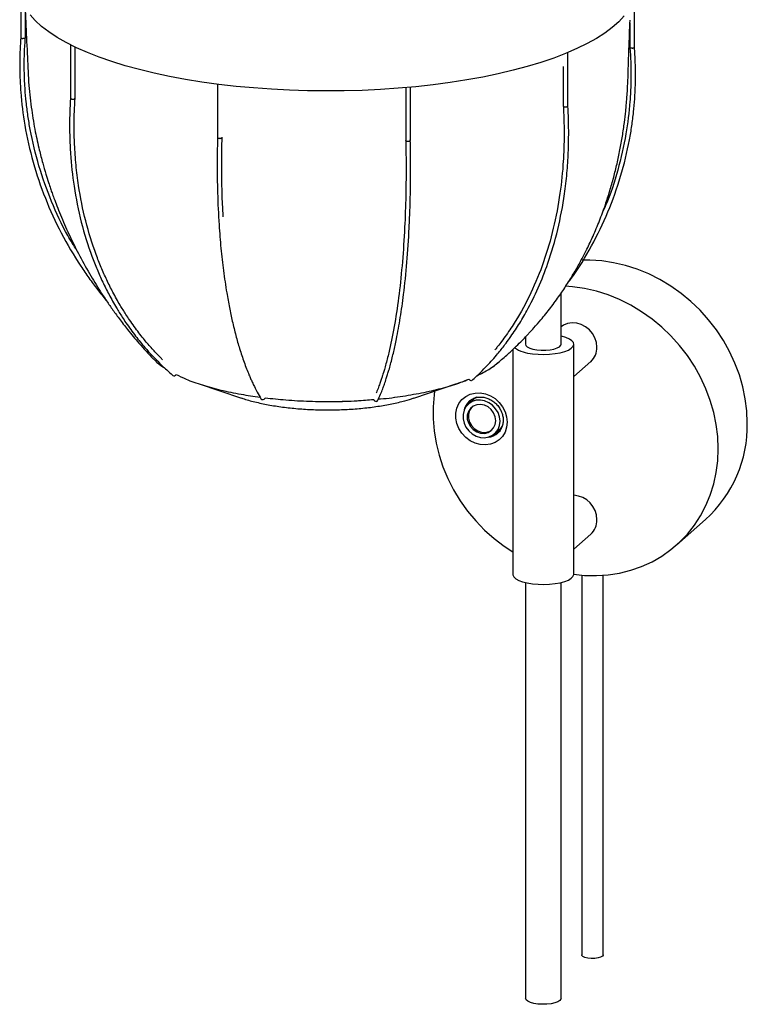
# Paper-space layout '_Dimétrica' of a CAD drawing. Header units: millimetres. Extents: x -873 to -635, y -373 to 366.
# Tile 1 of 2: x -873 to -635, y -373 to -50. Entities that reach past the tile are written whole.
import ezdxf

# ---------------------------------------------------------------- set-up
doc = ezdxf.new("R2010")
doc.units = ezdxf.units.MM

psp = doc.layouts.new('_Dimétrica')

# ---------------------------------------------------------------- linework, layer by layer
at = {"color": 7, "linetype": 'Continuous', "lineweight": 25}
for p, q in [((-873.09, -42.84), (-873.09, -56.18)), ((-671.81, -59.33), (-671.81, -42.84)), ((-871.59, -56.23), (-871.59, -46.43)), ((-673.31, -51.31), (-673.31, -59.38)), ((-856.79, -58.52), (-856.79, -76.06)), ((-855.29, -76.1), (-855.29, -59.26)), ((-693.67, -78.61), (-693.67, -61.06)), ((-695.17, -65.61), (-695.17, -78.65)), ((-808.56, -71.44), (-808.56, -88.95)), ((-746.82, -72.56), (-746.82, -89.94)), ((-745.32, -89.93), (-745.32, -72.42)), ((-695.89, -156.72), (-695.89, -139.97)), ((-707.59, -154.36), (-707.59, -156.72)), ((-691.74, -232.15), (-691.74, -156.72)), ((-711.74, -158.45), (-711.74, -232.15)), ((-825.99, -164.43), (-825.83, -164.54)), ((-691.74, -167.33), (-686.18, -162.42)), ((-814.88, -169.63), (-800.74, -174.34)), ((-744.17, -174.34), (-730.03, -169.63)), ((-724.54, -174.76), (-726.3, -176.32)), ((-717.71, -186.07), (-715.94, -184.51)), ((-658.06, -222.58), (-648.52, -214.16)), ((-691.74, -223.9), (-686.18, -218.99)), ((-689.1, -232.43), (-689.1, -356.98)), ((-682.1, -356.98), (-682.1, -232.47)), ((-707.59, -234.85), (-707.59, -371.21)), ((-695.89, -371.21), (-695.89, -234.85))]:
    psp.add_line(p, q, dxfattribs=at)
at = {"color": 7, "linetype": 'Continuous', "lineweight": 25, "flags": 128}
for points in [[(-675.18, -49.05), (-676.96, -50.96), (-679.08, -52.82), (-681.52, -54.65), (-684.28, -56.42), (-687.36, -58.13), (-690.73, -59.78), (-694.39, -61.36), (-698.32, -62.86), (-702.52, -64.28), (-706.96, -65.62), (-711.63, -66.87), (-716.51, -68.02), (-721.59, -69.08), (-726.85, -70.03), (-732.27, -70.88), (-737.83, -71.62), (-743.51, -72.25), (-749.29, -72.76), (-755.16, -73.16), (-761.08, -73.45), (-767.05, -73.61), (-773.03, -73.66), (-779.01, -73.59), (-784.97, -73.4), (-790.89, -73.09), (-796.74, -72.67), (-802.5, -72.14), (-808.16, -71.49), (-813.7, -70.73), (-819.09, -69.86), (-824.31, -68.88), (-829.35, -67.81), (-834.2, -66.64), (-838.82, -65.37), (-843.22, -64.02), (-847.36, -62.58), (-851.24, -61.06), (-854.85, -59.46), (-858.17, -57.8), (-861.18, -56.08), (-863.88, -54.3), (-866.26, -52.47), (-868.32, -50.59), (-870.03, -48.68)], [(-634.82, -182.56), (-634.98, -178.59), (-635.47, -174.61), (-636.29, -170.65), (-637.42, -166.73), (-638.86, -162.87), (-640.6, -159.12), (-642.63, -155.48), (-644.94, -152), (-647.5, -148.69), (-650.29, -145.57), (-653.31, -142.68), (-656.53, -140.02), (-659.92, -137.62), (-663.47, -135.49), (-667.14, -133.65), (-670.91, -132.11), (-674.76, -130.89), (-678.65, -129.99), (-682.57, -129.41), (-686.48, -129.17), (-688.96, -129.18)], [(-644.37, -190.97), (-644.53, -187.01), (-645.02, -183.03), (-645.83, -179.07), (-646.97, -175.14), (-648.41, -171.29), (-650.15, -167.54), (-652.18, -163.9), (-654.48, -160.42), (-657.04, -157.11), (-659.84, -153.99), (-662.86, -151.1), (-666.07, -148.44), (-669.47, -146.04), (-673.01, -143.91), (-676.68, -142.07), (-680.46, -140.53), (-684.3, -139.31), (-688.2, -138.4), (-692.12, -137.83), (-694.53, -137.64)], [(-684.12, -157.68), (-684.28, -156.14), (-684.77, -154.63), (-685.55, -153.22), (-686.59, -151.98), (-687.85, -150.96), (-689.26, -150.22), (-690.76, -149.79), (-692.27, -149.68), (-693.73, -149.9), (-695.07, -150.45), (-695.89, -151)], [(-705.28, -159.84), (-703.44, -160.01), (-701.55, -160.06), (-699.66, -159.98), (-697.85, -159.79), (-696.17, -159.49), (-694.7, -159.09), (-693.49, -158.6), (-692.57, -158.05), (-691.98, -157.45), (-691.75, -156.82), (-691.87, -156.19), (-692.36, -155.57), (-693.18, -155), (-694.31, -154.49), (-695.71, -154.06), (-695.89, -154.02)], [(-707.59, -156.72), (-707.47, -157.12), (-707, -157.58), (-706.19, -157.99), (-705.11, -158.32), (-703.81, -158.55)], [(-703.81, -158.55), (-702.38, -158.66), (-700.92, -158.65), (-699.5, -158.53), (-698.23, -158.28), (-697.18, -157.94), (-696.41, -157.53), (-695.98, -157.06), (-695.89, -156.72)], [(-823.04, -167.07), (-822.85, -167.11), (-822.62, -167.04), (-822.39, -166.89), (-822.19, -166.68), (-822.19, -166.67)], [(-737.36, -172.07), (-737.54, -173.33), (-737.87, -177.22), (-737.87, -181.17), (-737.54, -185.14), (-736.88, -189.12), (-735.91, -193.07), (-734.62, -196.96), (-733.03, -200.76), (-731.14, -204.46), (-728.97, -208.02), (-726.54, -211.42), (-723.86, -214.64), (-720.95, -217.65), (-717.83, -220.43), (-714.52, -222.96), (-711.74, -224.8)], [(-713.59, -182.25), (-713.76, -183.94), (-714.27, -185.51), (-715.09, -186.91), (-716.2, -188.07), (-717.55, -188.96), (-719.08, -189.52), (-720.73, -189.74), (-722.43, -189.61), (-724.11, -189.14), (-725.71, -188.34), (-727.16, -187.25), (-728.39, -185.92), (-729.37, -184.38), (-730.04, -182.72), (-730.38, -181), (-730.38, -179.28), (-730.04, -177.64), (-729.37, -176.15), (-728.39, -174.86), (-727.16, -173.83), (-725.71, -173.11), (-724.11, -172.71), (-722.43, -172.66), (-720.73, -172.97), (-719.08, -173.6), (-717.55, -174.55), (-716.2, -175.77), (-715.09, -177.22), (-714.27, -178.82), (-713.76, -180.52), (-713.59, -182.25)], [(-723.51, -174.06), (-724.41, -174.65), (-724.54, -174.76)], [(-715.92, -181.96), (-716.09, -180.53), (-716.57, -179.13), (-717.35, -177.84), (-718.37, -176.73), (-719.6, -175.87), (-720.95, -175.29), (-722.36, -175.03), (-723.75, -175.1), (-725.04, -175.5), (-726.18, -176.21), (-727.08, -177.19), (-727.72, -178.38), (-728.04, -179.72), (-728.04, -181.14), (-727.72, -182.57), (-727.08, -183.92), (-726.18, -185.12), (-725.04, -186.12), (-723.75, -186.84), (-722.36, -187.27), (-720.95, -187.36), (-719.6, -187.12), (-718.37, -186.57), (-717.35, -185.72), (-716.57, -184.63), (-716.09, -183.35), (-715.92, -181.96)], [(-717.33, -181.78), (-717.5, -180.49), (-718.01, -179.25), (-718.81, -178.15), (-719.85, -177.28), (-721.05, -176.7), (-722.32, -176.45), (-723.57, -176.55), (-724.7, -177), (-725.63, -177.76), (-726.29, -178.77), (-726.64, -179.97), (-726.64, -181.25), (-726.29, -182.53), (-725.63, -183.71), (-724.7, -184.7), (-723.57, -185.44), (-722.32, -185.86), (-721.05, -185.93), (-719.85, -185.65), (-718.81, -185.04), (-718.01, -184.15), (-717.5, -183.03), (-717.33, -181.78)], [(-725.13, -177.29), (-725.28, -177.45), (-725.94, -178.46), (-726.28, -179.66), (-726.28, -180.94), (-725.94, -182.22), (-725.28, -183.4), (-724.35, -184.39), (-723.22, -185.13), (-721.97, -185.54), (-720.7, -185.62), (-719.5, -185.34), (-718.53, -184.78)], [(-715.94, -184.51), (-715.58, -184.16), (-715.07, -183.52)], [(-691.74, -232.14), (-688.2, -232.5), (-684.3, -232.58), (-680.46, -232.32), (-676.68, -231.74), (-673.01, -230.82), (-669.47, -229.59), (-666.07, -228.04), (-662.86, -226.19), (-659.84, -224.06), (-657.04, -221.65), (-654.48, -218.98), (-652.18, -216.08), (-650.15, -212.96), (-648.41, -209.64), (-646.97, -206.15), (-645.83, -202.51), (-645.02, -198.75), (-644.53, -194.9), (-644.37, -190.97)], [(-711.74, -232.15), (-711.72, -232.37), (-711.41, -233), (-710.76, -233.59), (-709.77, -234.13), (-708.5, -234.61), (-706.98, -234.99), (-705.28, -235.27)], [(-705.28, -235.27), (-703.44, -235.43), (-701.55, -235.48), (-699.66, -235.41), (-697.85, -235.22), (-696.17, -234.92), (-694.7, -234.52), (-693.49, -234.03), (-692.57, -233.47), (-691.98, -232.87), (-691.75, -232.24), (-691.74, -232.15)], [(-682.33, -357.39), (-682.91, -357.72), (-683.78, -357.97), (-684.85, -358.12), (-686, -358.14), (-687.1, -358.03), (-688.05, -357.81), (-688.73, -357.5), (-689.07, -357.13), (-689.1, -356.98)], [(-682.1, -356.98), (-682.1, -357.01), (-682.33, -357.39)], [(-696.27, -371.9), (-696.96, -372.33), (-697.94, -372.7), (-699.17, -372.96), (-700.56, -373.12), (-702.02, -373.16), (-703.46, -373.08), (-704.8, -372.88), (-705.94, -372.57), (-706.82, -372.18), (-707.39, -371.73), (-707.59, -371.24), (-707.59, -371.21)], [(-695.89, -371.21), (-695.93, -371.43), (-696.27, -371.9)]]:
    psp.add_lwpolyline(points, dxfattribs=at)
at = {"color": 7, "linetype": 'Continuous', "lineweight": 25}
for centre, radius, start, end in [((-704.73, -148.62), 11.23, 234.875, 267.2281), ((-690.35, -157.8), 6.23, 312.0749, 1.0608), ((-725.37, -167.8), 0.827, 207.9033, 279.9804), ((-793.75, -174.06), 0.818, 263.0706, 344.1048), ((-793.79, -174.26), 0.608, 211.7027, 264.5291), ((-756.57, -174.66), 0.798, 192.9644, 275.968), ((-756.53, -174.81), 0.648, 273.3969, 333.5365), ((-721.16, -178.55), 5.58, 137.7141, 155.8844), ((-676.43, -183.29), 41.62, 312.1189, 1.0168), ((-719.28, -180.7), 5.57, 286.9262, 307.4615), ((-692.27, -214.38), 8.15, 0.8891, 86.3053), ((-690.35, -214.37), 6.23, 312.0749, 1.0608)]:
    psp.add_arc(centre, radius, start, end, dxfattribs=at)
at = {"color": 8, "linetype": 'Continuous', "lineweight": 25}
for centre, radius, start, end in [((-722.18, -179.53), 5.63, 132.565, 167.0098), ((-720.37, -181.59), 5.62, 275.7926, 312.2683)]:
    psp.add_arc(centre, radius, start, end, dxfattribs=at)
at = {"color": 7, "linetype": 'Continuous', "lineweight": 25}
for points, knots in [([(-871.68, -45.96), (-871.59, -48.09), (-871.34, -53.63), (-870.93, -62.26), (-870.55, -71.47), (-869.63, -79.62), (-868.44, -86.68), (-867.17, -92.47), (-865.97, -97.09), (-864.94, -100.65), (-864.07, -103.42), (-863.39, -105.45), (-862.79, -107.18), (-862.12, -109.06), (-861.21, -111.47), (-859.64, -115.42), (-857.34, -120.67), (-854.18, -127.11), (-850.74, -133.36), (-847.67, -138.37), (-845.16, -142.21), (-843.1, -145.18), (-840.74, -148.45), (-837.82, -152.23), (-834.11, -156.73), (-831.2, -159.86), (-829.61, -161.57)], [0, 0, 0, 0, 0.052711, 0.137335, 0.213237, 0.280192, 0.338303, 0.387681, 0.423793, 0.45334, 0.476367, 0.492924, 0.504026, 0.518748, 0.539324, 0.563675, 0.617082, 0.671811, 0.729618, 0.781745, 0.807669, 0.835549, 0.865347, 0.900812, 0.945908, 1, 1, 1, 1]), ([(-716.67, -162.85), (-715.53, -161.87), (-713.46, -160.09), (-710.78, -157.58), (-708.78, -155.59), (-707.4, -154.17), (-706.13, -152.82), (-704.56, -151.1), (-702.15, -148.32), (-699.3, -144.76), (-696.38, -140.76), (-693.72, -136.77), (-691.37, -132.91), (-689.26, -129.14), (-687.29, -125.31), (-685.28, -121.03), (-683.25, -116.19), (-681.43, -111.25), (-679.89, -106.49), (-678.62, -102), (-677.51, -97.51), (-676.56, -93), (-675.75, -88.49), (-675.14, -84.23), (-674.74, -80.81), (-674.5, -78.35), (-674.34, -76.43), (-674.17, -74.11), (-673.99, -70.88), (-673.86, -66.54), (-673.66, -61.09), (-673.47, -55.61), (-673.34, -51.95), (-673.28, -50.47)], [0, 0, 0, 0, 0.036329, 0.065758, 0.088359, 0.104184, 0.113514, 0.13309, 0.161155, 0.203555, 0.244386, 0.281875, 0.32036, 0.354348, 0.386709, 0.424602, 0.468297, 0.51328, 0.551035, 0.588065, 0.624631, 0.661082, 0.697441, 0.733161, 0.762745, 0.778936, 0.791519, 0.808361, 0.834045, 0.868645, 0.912118, 0.964465, 1, 1, 1, 1]), ([(-873.09, -56.18), (-873.2, -57.93), (-873.41, -61.1), (-873.46, -65.27), (-873.4, -68.57), (-873.28, -71.35), (-872.93, -76.76), (-871.87, -85.38), (-869.24, -97.04), (-865.24, -108.88), (-860, -120.3), (-854.93, -128.92), (-850.76, -135), (-848, -138.72), (-846.05, -141.17), (-845.04, -142.37), (-844.99, -142.43)], [0, 0, 0, 0, 0.057556, 0.103628, 0.136149, 0.165017, 0.1946, 0.312847, 0.447233, 0.581617, 0.715997, 0.850375, 0.90056, 0.950682, 0.997369, 1, 1, 1, 1]), ([(-873.08, -56.18), (-873.09, -56.19), (-873.1, -56.22), (-873.03, -56.29), (-872.89, -56.37), (-872.68, -56.43), (-872.51, -56.45), (-872.4, -56.46), (-872.38, -56.46), (-872.38, -56.46)], [0, 0, 0, 0, 0.081112, 0.298038, 0.515002, 0.732225, 0.949444, 0.982526, 1, 1, 1, 1]), ([(-871.6, -56.24), (-871.6, -56.26), (-871.6, -56.3), (-871.68, -56.36), (-871.85, -56.42), (-872.07, -56.46), (-872.25, -56.46), (-872.35, -56.46), (-872.37, -56.46), (-872.38, -56.46)], [0, 0, 0, 0, 0.101157, 0.313351, 0.525581, 0.738066, 0.950547, 0.982908, 1, 1, 1, 1]), ([(-854.69, -125.95), (-855.71, -124.33), (-858.93, -119.18), (-863.16, -109.9), (-867.33, -98.28), (-869.6, -88.81), (-870.76, -81.78), (-871.32, -77.35), (-871.63, -73.81), (-871.8, -70.94), (-871.91, -68.37), (-871.96, -65.02), (-871.9, -60.83), (-871.69, -57.76), (-871.58, -56.08)], [0, 0, 0, 0, 0.077316, 0.245576, 0.413833, 0.582087, 0.644924, 0.707684, 0.766143, 0.792009, 0.826439, 0.872544, 0.930351, 1, 1, 1, 1]), ([(-693.63, -136.56), (-693.24, -136.06), (-690.3, -132.26), (-685.78, -124.52), (-680.31, -113.38), (-676.15, -101.7), (-673.84, -92.2), (-672.66, -85.11), (-672.1, -80.65), (-671.78, -77.06), (-671.61, -74.16), (-671.5, -71.56), (-671.45, -68.17), (-671.51, -64), (-671.71, -60.95), (-671.82, -59.33)], [0, 0, 0, 0, 0.023052, 0.17413, 0.32521, 0.476293, 0.627376, 0.6838, 0.740154, 0.792646, 0.815872, 0.846792, 0.888257, 0.940241, 1, 1, 1, 1]), ([(-673.33, -59.22), (-673.22, -60.76), (-673.03, -63.55), (-672.96, -67.3), (-672.97, -70.23), (-673.04, -72.65), (-673.15, -74.86), (-673.49, -79.9), (-674.5, -88.24), (-677.18, -99.63), (-679.79, -108.07), (-681.82, -112.35), (-682.1, -112.94)], [0, 0, 0, 0, 0.0842195, 0.1523165, 0.2044458, 0.2444639, 0.2844367, 0.325235, 0.5204985, 0.7423945, 0.9642919, 1, 1, 1, 1]), ([(-672.6, -59.6), (-672.61, -59.61), (-672.7, -59.61), (-672.87, -59.6), (-673.09, -59.56), (-673.24, -59.5), (-673.31, -59.43), (-673.31, -59.39), (-673.3, -59.38)], [0, 0, 0, 0, 0.017955, 0.241254, 0.464555, 0.687785, 0.910871, 1, 1, 1, 1]), ([(-672.6, -59.6), (-672.59, -59.6), (-672.5, -59.6), (-672.33, -59.59), (-672.1, -59.54), (-671.93, -59.47), (-671.83, -59.4), (-671.82, -59.35), (-671.82, -59.33)], [0, 0, 0, 0, 0.016658, 0.223829, 0.431003, 0.63811, 0.845084, 1, 1, 1, 1]), ([(-856.79, -76.05), (-856.87, -77.58), (-857.03, -80.4), (-857.09, -84.18), (-857.07, -87.18), (-857.01, -89.64), (-856.92, -91.9), (-856.62, -97.03), (-855.71, -105.43), (-853.42, -116.74), (-850.63, -125.72), (-848.1, -132.15), (-846.23, -136.36), (-844.12, -140.57), (-841.98, -144.38), (-840.09, -147.42), (-838.51, -149.81), (-837.04, -151.89), (-835.47, -153.99), (-833.92, -155.94), (-832.49, -157.65), (-831.15, -159.18), (-829.76, -160.69), (-828.03, -162.48), (-825.78, -164.68), (-824.04, -166.2), (-823.08, -167.04)], [0, 0, 0, 0, 0.041698, 0.076941, 0.103733, 0.124447, 0.145276, 0.166541, 0.268146, 0.38362, 0.499109, 0.545327, 0.591546, 0.638739, 0.689401, 0.726766, 0.750484, 0.779259, 0.807054, 0.83336, 0.85877, 0.878295, 0.898299, 0.924694, 0.958595, 1, 1, 1, 1]), ([(-856.78, -76.05), (-856.78, -76.06), (-856.8, -76.09), (-856.74, -76.15), (-856.61, -76.22), (-856.41, -76.28), (-856.17, -76.31), (-855.91, -76.32), (-855.74, -76.31), (-855.65, -76.29), (-855.63, -76.29), (-855.63, -76.29)], [0, 0, 0, 0, 0.032312, 0.187593, 0.342785, 0.497937, 0.653116, 0.80848, 0.963841, 0.987502, 1, 1, 1, 1]), ([(-855.3, -76.11), (-855.3, -76.12), (-855.3, -76.17), (-855.4, -76.23), (-855.52, -76.27), (-855.61, -76.29), (-855.62, -76.29), (-855.63, -76.29)], [0, 0, 0, 0, 0.227661, 0.573579, 0.919493, 0.972174, 1, 1, 1, 1]), ([(-826.58, -161.77), (-826.84, -161.51), (-827.7, -160.69), (-828.95, -159.36), (-830.36, -157.81), (-831.63, -156.35), (-832.97, -154.73), (-834.4, -152.92), (-835.92, -150.89), (-837.33, -148.87), (-838.87, -146.55), (-840.72, -143.56), (-842.83, -139.81), (-844.89, -135.67), (-846.73, -131.53), (-849.23, -125.19), (-851.97, -116.34), (-853.97, -106.42), (-855.02, -97.97), (-855.39, -92.75), (-855.53, -89.06), (-855.58, -86.71), (-855.58, -83.83), (-855.52, -80.17), (-855.36, -77.44), (-855.28, -75.94)], [0, 0, 0, 0, 0.013154, 0.041783, 0.063933, 0.086217, 0.108969, 0.13672, 0.166021, 0.196214, 0.220972, 0.261, 0.315139, 0.365525, 0.414901, 0.464279, 0.587692, 0.711121, 0.78027, 0.848931, 0.869819, 0.891205, 0.91941, 0.955653, 1, 1, 1, 1]), ([(-725.15, -168.57), (-724.2, -167.7), (-722.47, -166.13), (-720.24, -163.86), (-718.37, -161.81), (-716.85, -160.05), (-715.49, -158.37), (-714.18, -156.69), (-712.75, -154.75), (-711.25, -152.58), (-709.81, -150.34), (-708.44, -148.08), (-706.2, -144.13), (-703.3, -138.27), (-699.8, -129.41), (-696.81, -119.16), (-694.91, -109.17), (-693.92, -100.65), (-693.57, -95.38), (-693.44, -91.66), (-693.4, -89.28), (-693.39, -86.37), (-693.45, -82.74), (-693.59, -80.05), (-693.67, -78.6)], [0, 0, 0, 0, 0.044069, 0.080104, 0.108107, 0.137581, 0.158282, 0.18012, 0.208316, 0.237889, 0.266612, 0.294918, 0.323223, 0.412154, 0.501071, 0.616511, 0.731933, 0.796581, 0.860755, 0.880278, 0.900278, 0.926672, 0.96057, 1, 1, 1, 1]), ([(-695.18, -78.48), (-695.09, -80.07), (-694.94, -82.93), (-694.89, -86.74), (-694.9, -89.7), (-694.96, -92.14), (-695.04, -94.37), (-695.32, -99.43), (-696.16, -107.7), (-698.27, -118.8), (-701.47, -129.75), (-705.64, -139.98), (-709.48, -147.04), (-712.33, -151.49), (-713.83, -153.67), (-715.26, -155.64), (-716.44, -157.16), (-717.18, -158.09), (-717.51, -158.48), (-717.6, -158.59)], [0, 0, 0, 0, 0.0508343, 0.0917726, 0.1228883, 0.1469581, 0.1711693, 0.1958877, 0.313969, 0.4481258, 0.5822616, 0.7163747, 0.8504646, 0.8843812, 0.9193146, 0.9531169, 0.9794289, 0.9945731, 1, 1, 1, 1]), ([(-694.88, -78.82), (-694.89, -78.82), (-694.96, -78.8), (-695.07, -78.76), (-695.16, -78.7), (-695.16, -78.66), (-695.16, -78.65)], [0, 0, 0, 0, 0.030311, 0.407284, 0.784261, 1, 1, 1, 1]), ([(-694.88, -78.82), (-694.88, -78.82), (-694.81, -78.84), (-694.65, -78.86), (-694.4, -78.86), (-694.14, -78.84), (-693.92, -78.79), (-693.76, -78.73), (-693.67, -78.66), (-693.67, -78.62), (-693.68, -78.61)], [0, 0, 0, 0, 0.0120854, 0.1623871, 0.3126905, 0.4629453, 0.6131039, 0.7631763, 0.9132103, 1, 1, 1, 1]), ([(-808.55, -88.76), (-808.59, -90.37), (-808.66, -93.28), (-808.69, -97.13), (-808.68, -100.11), (-808.65, -102.56), (-808.61, -104.8), (-808.49, -109.88), (-808.16, -116.8), (-807.48, -125.28), (-806.64, -132.73), (-805.68, -139.18), (-804.69, -144.64), (-803.7, -149.32), (-802.59, -153.82), (-801.3, -158.34), (-799.87, -162.67), (-798.63, -165.84), (-797.73, -167.94), (-797.14, -169.24), (-796.41, -170.77), (-795.45, -172.62), (-794.71, -173.89), (-794.31, -174.58)], [0, 0, 0, 0, 0.0436274, 0.0788244, 0.1055601, 0.1262536, 0.1470767, 0.1683374, 0.2698949, 0.3468541, 0.4238224, 0.5036436, 0.5595889, 0.6130541, 0.6728636, 0.7308228, 0.7952232, 0.8591629, 0.8786156, 0.8985703, 0.9249106, 0.9587196, 1, 1, 1, 1]), ([(-808.56, -88.95), (-808.56, -88.95), (-808.57, -88.98), (-808.52, -89.03), (-808.41, -89.1), (-808.21, -89.15), (-807.97, -89.19), (-807.72, -89.19), (-807.47, -89.17), (-807.26, -89.13), (-807.16, -89.09), (-807.12, -89.06), (-807.11, -89.05), (-807.11, -89.05)], [0, 0, 0, 0, 0.001134, 0.122569, 0.243965, 0.365283, 0.486531, 0.607748, 0.728986, 0.850369, 0.97175, 0.990236, 1, 1, 1, 1]), ([(-806.7, -114.91), (-806.78, -113.54), (-806.98, -109.99), (-807.1, -105.64), (-807.16, -101.97), (-807.18, -99.62), (-807.18, -96.74), (-807.15, -93.06), (-807.09, -90.3), (-807.05, -88.78)], [0, 0, 0, 0, 0.1651385, 0.4259003, 0.5052265, 0.5865481, 0.6938593, 0.831639, 1, 1, 1, 1]), ([(-807.06, -88.97), (-807.07, -88.99), (-807.07, -89.02), (-807.1, -89.04), (-807.1, -89.05), (-807.11, -89.05)], [0, 0, 0, 0, 0.783099, 0.925032, 1, 1, 1, 1]), ([(-746.82, -89.98), (-746.8, -91.5), (-746.75, -94.33), (-746.73, -98.08), (-746.73, -101.05), (-746.75, -103.49), (-746.78, -105.71), (-746.88, -110.75), (-747.16, -118.93), (-747.88, -129.76), (-748.96, -140.29), (-750.38, -149.94), (-751.68, -156.48), (-752.66, -160.57), (-753.18, -162.61), (-753.69, -164.44), (-754.11, -165.86), (-754.46, -166.98), (-754.81, -168.04), (-755.24, -169.33), (-755.8, -170.85), (-756.24, -172.01), (-756.51, -172.62), (-756.53, -172.68)], [0, 0, 0, 0, 0.043256, 0.079826, 0.107624, 0.129122, 0.150742, 0.172815, 0.278269, 0.398088, 0.517893, 0.63768, 0.757444, 0.788117, 0.820708, 0.85266, 0.876419, 0.891626, 0.910134, 0.932579, 0.9612, 0.996191, 1, 1, 1, 1]), ([(-755.95, -175.1), (-755.66, -174.45), (-755.12, -173.24), (-754.42, -171.43), (-753.79, -169.72), (-753.26, -168.14), (-752.77, -166.61), (-752.3, -165.04), (-751.8, -163.25), (-751.28, -161.23), (-750.78, -159.16), (-750.31, -157.1), (-749.55, -153.48), (-748.58, -148.06), (-747.4, -139.74), (-746.39, -129.95), (-745.75, -120.26), (-745.41, -111.91), (-745.29, -106.7), (-745.25, -103), (-745.23, -100.64), (-745.23, -97.74), (-745.25, -94.04), (-745.3, -91.26), (-745.33, -89.73)], [0, 0, 0, 0, 0.039562, 0.073082, 0.100561, 0.130918, 0.153882, 0.175696, 0.205288, 0.236271, 0.265466, 0.293743, 0.322018, 0.410853, 0.499674, 0.614992, 0.730296, 0.79488, 0.859001, 0.878509, 0.898477, 0.924819, 0.958667, 1, 1, 1, 1]), ([(-746.8, -90), (-746.8, -90), (-746.82, -89.98), (-746.82, -89.96), (-746.82, -89.94)], [0, 0, 0, 0, 0.101513, 1, 1, 1, 1]), ([(-746.8, -90), (-746.8, -90), (-746.77, -90.03), (-746.69, -90.08), (-746.51, -90.13), (-746.27, -90.16), (-746.02, -90.16), (-745.77, -90.14), (-745.55, -90.1), (-745.4, -90.04), (-745.32, -89.98), (-745.33, -89.94), (-745.33, -89.93)], [0, 0, 0, 0, 0.009444, 0.126901, 0.244359, 0.361779, 0.479124, 0.596401, 0.713649, 0.830916, 0.948324, 1, 1, 1, 1]), ([(-829.58, -161.54), (-828.87, -162.28), (-827.91, -163.28), (-826.39, -164.2), (-825.99, -164.43)], [0, 0, 0, 0, 0.740941, 1, 1, 1, 1]), ([(-723.5, -167.04), (-722.12, -166.35), (-719.3, -164.94), (-717.36, -163.38), (-716.36, -162.58)], [0, 0, 0, 0, 0.48792, 1, 1, 1, 1]), ([(-723.5, -167.04), (-722.12, -166.35), (-719.44, -165.02), (-717.59, -163.54), (-716.7, -162.83)], [0, 0, 0, 0, 0.515811, 1, 1, 1, 1]), ([(-822.16, -166.63), (-821.11, -167.14), (-818.58, -168.38), (-813.63, -170.1), (-807.57, -171.77), (-801.21, -173.12), (-796.7, -173.76), (-794.61, -174.05)], [0, 0, 0, 0, 0.156592, 0.374658, 0.592737, 0.81078, 1, 1, 1, 1]), ([(-822.16, -166.63), (-821.11, -167.14), (-818.58, -168.38), (-813.63, -170.1), (-807.57, -171.77), (-801.21, -173.12), (-796.7, -173.76), (-794.61, -174.05)], [0, 0, 0, 0, 0.156597, 0.374659, 0.592721, 0.810784, 1, 1, 1, 1]), ([(-755.77, -174.68), (-755.55, -174.67), (-752.78, -174.46), (-747.71, -173.75), (-740.74, -172.54), (-734.37, -171), (-729.44, -169.53), (-726.97, -168.49), (-726.12, -168.13)], [0, 0, 0, 0, 0.0185, 0.23564, 0.452793, 0.669911, 0.88705, 1, 1, 1, 1]), ([(-755.77, -174.68), (-755.55, -174.67), (-752.78, -174.46), (-747.72, -173.75), (-740.74, -172.54), (-734.38, -171), (-729.73, -169.62), (-727.5, -168.69), (-726.91, -168.45)], [0, 0, 0, 0, 0.0191581, 0.2439861, 0.4688141, 0.6936422, 0.9184702, 1, 1, 1, 1]), ([(-800.69, -174.33), (-800.41, -174.43), (-798.95, -174.96), (-795.84, -175.76), (-791.43, -176.71), (-788.21, -177.16), (-786.6, -177.39)], [0, 0, 0, 0, 0.073755, 0.382503, 0.691252, 1, 1, 1, 1]), ([(-792.96, -174.27), (-790.71, -174.52), (-785.97, -175.04), (-778.43, -175.44), (-770.58, -175.53), (-763.48, -175.33), (-759.14, -174.96), (-757.34, -174.81)], [0, 0, 0, 0, 0.196357, 0.413022, 0.62971, 0.846411, 1, 1, 1, 1]), ([(-792.96, -174.27), (-790.71, -174.52), (-785.97, -175.04), (-778.43, -175.45), (-770.58, -175.52), (-765, -175.4), (-762.15, -175.18), (-761.85, -175.15)], [0, 0, 0, 0, 0.225084, 0.473491, 0.721897, 0.970304, 1, 1, 1, 1]), ([(-786.6, -177.39), (-784.94, -177.57), (-781.63, -177.94), (-776.44, -178.22), (-771.2, -178.28), (-765.97, -178.11), (-760.86, -177.72), (-755.95, -177.1), (-751.33, -176.28), (-747.36, -175.36), (-745.16, -174.64), (-744.21, -174.33)], [0, 0, 0, 0, 0.114141, 0.228281, 0.342422, 0.456563, 0.570703, 0.684844, 0.798985, 0.913125, 1, 1, 1, 1]), ([(-725.98, -175.39), (-725.69, -175.15), (-725.08, -174.64), (-723.93, -174.18), (-722.61, -173.97), (-721.24, -174.07), (-719.87, -174.45), (-718.58, -175.11), (-717.4, -176.01), (-716.41, -177.11), (-715.63, -178.36), (-715.11, -179.7), (-714.9, -180.81), (-714.88, -181.44), (-714.88, -181.63)], [0, 0, 0, 0, 0.081655, 0.174027, 0.265275, 0.354942, 0.443296, 0.530785, 0.617752, 0.704409, 0.790879, 0.877242, 0.963646, 1, 1, 1, 1]), ([(-714.88, -181.63), (-714.89, -181.84), (-714.9, -182.5), (-715.13, -183.55), (-715.67, -184.68), (-716.18, -185.42), (-716.56, -185.7), (-716.61, -185.74)], [0, 0, 0, 0, 0.128509, 0.400972, 0.676158, 0.956507, 1, 1, 1, 1])]:
    psp.add_open_spline(points, degree=3, knots=knots, dxfattribs=at)

doc.saveas('drawing.dxf')
